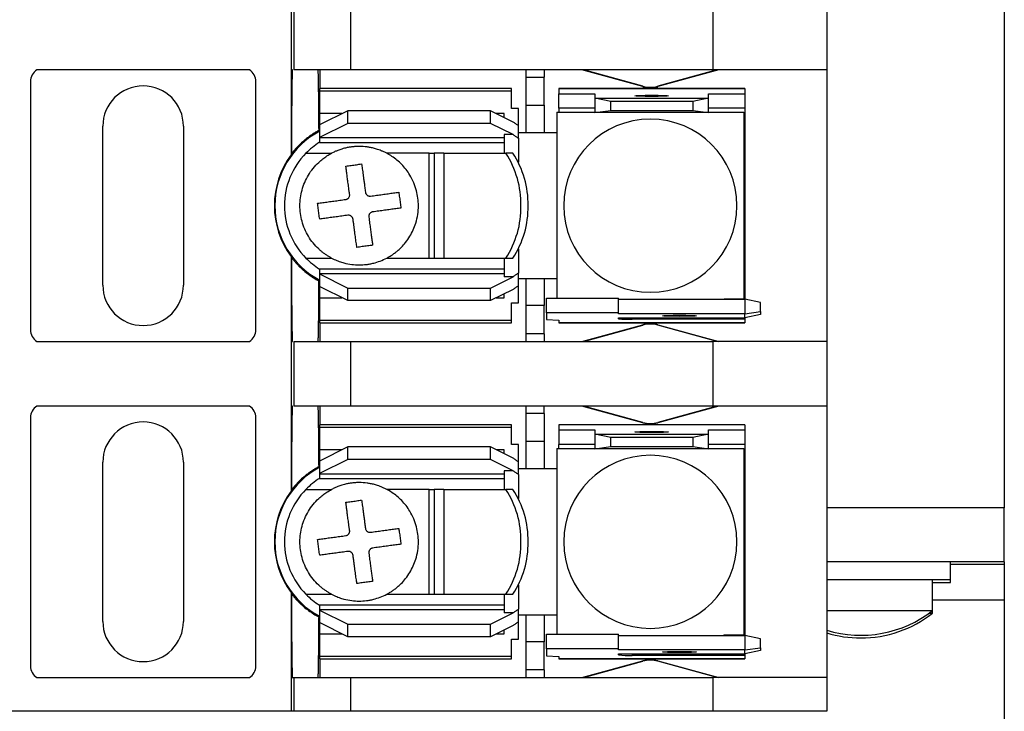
# Model space of a CAD drawing. Header units: millimetres. Extents: x 19 to 819, y 19 to 629.
# Tile 6 of 15: x 208 to 263, y 467 to 506. Entities that reach past the tile are written whole.
import ezdxf

# ---------------------------------------------------------------- set-up
doc = ezdxf.new("R2010")
doc.units = ezdxf.units.MM
doc.header["$LTSCALE"] = 3

msp = doc.modelspace()

# ---------------------------------------------------------------- linework, layer by layer
for p, q in [((262.612, 512.038), (262.612, 478.338)), ((222.867, 506.358), (222.867, 502.757)), ((223.006, 506.358), (223.006, 502.757)), ((226.181, 502.757), (226.181, 506.358)), ((246.362, 506.358), (246.362, 502.757)), ((252.712, 506.358), (252.712, 502.757)), ((220.538, 502.757), (208.686, 502.757)), ((222.943, 502.756), (222.867, 502.757)), ((222.867, 502.757), (222.867, 498.019)), ((226.181, 502.757), (223.006, 502.757)), ((224.454, 502.757), (224.454, 501.715)), ((246.362, 502.757), (226.181, 502.757)), ((235.948, 502.757), (235.948, 502.346)), ((236.964, 502.757), (236.964, 502.346)), ((242.464, 501.823), (239.072, 502.757)), ((242.47, 501.844), (239.156, 502.757)), ((246.609, 502.757), (243.294, 501.844)), ((246.692, 502.757), (243.3, 501.823)), ((252.712, 502.757), (246.362, 502.757)), ((252.712, 502.757), (252.712, 487.618)), ((235.948, 502.346), (236.964, 502.346)), ((235.948, 502.346), (235.948, 500.793)), ((236.964, 500.793), (236.964, 502.346)), ((208.325, 502.109), (208.325, 488.266)), ((220.898, 488.266), (220.898, 502.109)), ((235.135, 501.715), (224.442, 501.715)), ((224.442, 501.715), (224.442, 501.583)), ((235.135, 501.583), (235.135, 501.715)), ((248.14, 501.715), (237.777, 501.715)), ((237.777, 501.715), (237.777, 501.714)), ((237.777, 501.714), (237.777, 501.432)), ((237.777, 501.714), (248.14, 501.714)), ((242.464, 501.823), (242.47, 501.844)), ((243.294, 501.844), (243.3, 501.823)), ((248.14, 501.714), (248.14, 501.432)), ((224.442, 501.583), (235.135, 501.583)), ((224.442, 501.583), (224.442, 500.318)), ((235.135, 500.612), (235.135, 501.583)), ((237.777, 501.432), (239.783, 501.432)), ((237.777, 500.619), (237.777, 501.432)), ((239.783, 501.432), (239.783, 501.186)), ((240.672, 500.998), (239.783, 501.186)), ((239.783, 501.186), (246.133, 501.186)), ((239.783, 501.186), (239.783, 500.374)), ((246.133, 501.186), (245.244, 500.998)), ((246.133, 501.186), (246.133, 501.432)), ((246.133, 501.432), (248.14, 501.432)), ((246.133, 500.374), (246.133, 501.186)), ((248.14, 501.432), (248.14, 500.619)), ((235.541, 500.612), (235.135, 500.612)), ((235.541, 499.642), (235.541, 500.612)), ((235.948, 500.793), (236.964, 500.793)), ((235.948, 500.793), (235.948, 499.252)), ((236.964, 500.793), (236.964, 499.252)), ((239.783, 500.619), (237.777, 500.619)), ((237.777, 500.619), (237.777, 500.396)), ((245.244, 500.998), (240.672, 500.998)), ((240.672, 500.499), (240.672, 500.998)), ((245.244, 500.998), (245.244, 500.499)), ((248.14, 500.619), (246.133, 500.619)), ((248.14, 500.619), (248.14, 499.76)), ((226.016, 500.481), (224.442, 499.693)), ((225.691, 500.318), (224.442, 500.318)), ((224.442, 500.318), (224.442, 499.693)), ((226.016, 499.777), (226.016, 500.481)), ((233.967, 500.481), (226.016, 500.481)), ((233.967, 499.777), (233.967, 500.481)), ((235.227, 499.851), (233.967, 500.481)), ((234.729, 500.318), (234.292, 500.318)), ((234.729, 500.1), (234.729, 500.318)), ((237.663, 500.396), (237.663, 499.189)), ((237.663, 500.396), (239.783, 500.396)), ((239.783, 500.374), (240.672, 500.499)), ((246.133, 500.374), (239.783, 500.374)), ((240.672, 500.499), (245.244, 500.499)), ((245.244, 500.499), (246.133, 500.374)), ((246.133, 500.396), (248.101, 500.396)), ((248.101, 500.396), (248.101, 489.979)), ((212.364, 490.755), (212.364, 499.62)), ((216.86, 499.62), (216.86, 490.755)), ((226.016, 499.777), (224.442, 498.99)), ((224.442, 499.693), (224.442, 498.99)), ((233.967, 499.777), (226.016, 499.777)), ((235.227, 499.147), (233.967, 499.777)), ((235.541, 498.945), (235.541, 499.642)), ((248.14, 499.76), (248.101, 499.76)), ((248.14, 499.76), (248.14, 490.616)), ((224.442, 498.99), (224.442, 498.963)), ((234.729, 498.963), (224.442, 498.963)), ((224.442, 498.963), (224.442, 498.718)), ((235.227, 499.147), (234.729, 499.147)), ((234.729, 499.147), (234.729, 498.109)), ((235.948, 499.252), (235.541, 499.252)), ((235.541, 498.945), (235.541, 497.606)), ((236.964, 499.252), (235.948, 499.252)), ((237.663, 499.252), (236.964, 499.252)), ((237.662, 499.137), (237.662, 491.238)), ((224.442, 498.718), (234.729, 498.718)), ((222.867, 498.019), (222.892, 498.095)), ((223.682, 498.109), (225.112, 498.109)), ((230.563, 498.109), (228.191, 498.109)), ((230.563, 492.267), (230.563, 498.109)), ((230.563, 498.109), (230.842, 498.109)), ((230.842, 498.109), (230.842, 492.267)), ((231.378, 498.109), (230.842, 498.109)), ((231.378, 498.109), (234.827, 498.109)), ((231.378, 498.109), (231.378, 492.267)), ((235.223, 498.109), (234.827, 498.109)), ((222.867, 492.356), (222.867, 487.618)), ((222.892, 492.28), (222.867, 492.356)), ((235.541, 492.769), (235.541, 491.43)), ((223.682, 492.267), (225.112, 492.267)), ((228.191, 492.267), (230.563, 492.267)), ((230.563, 492.267), (230.842, 492.267)), ((230.842, 492.267), (231.378, 492.267)), ((231.378, 492.267), (234.827, 492.267)), ((234.729, 492.267), (234.729, 491.228)), ((234.827, 492.267), (235.223, 492.267)), ((234.729, 491.657), (224.442, 491.657)), ((224.442, 491.657), (224.442, 491.412)), ((224.442, 491.412), (224.442, 491.385)), ((224.442, 491.412), (234.729, 491.412)), ((224.442, 491.385), (226.016, 490.598)), ((224.442, 491.385), (224.442, 490.682)), ((233.967, 490.598), (235.227, 491.228)), ((235.227, 491.228), (234.729, 491.228)), ((235.541, 490.733), (235.541, 491.43)), ((226.016, 489.894), (224.442, 490.682)), ((224.442, 490.682), (224.442, 490.057)), ((235.541, 491.124), (235.948, 491.124)), ((235.541, 489.763), (235.541, 490.701)), ((235.948, 491.124), (236.964, 491.124)), ((235.948, 491.124), (235.948, 489.616)), ((236.964, 491.124), (236.964, 489.616)), ((236.964, 491.124), (237.663, 491.124)), ((237.663, 491.186), (237.663, 490.032)), ((226.016, 490.598), (233.967, 490.598)), ((226.016, 489.894), (226.016, 490.598)), ((233.967, 489.894), (233.967, 490.598)), ((235.227, 490.524), (233.967, 489.894)), ((234.729, 490.057), (234.729, 490.275)), ((248.101, 490.616), (248.14, 490.616)), ((248.14, 490.616), (248.14, 489.972)), ((224.442, 490.057), (225.691, 490.057)), ((224.442, 490.057), (224.442, 488.792)), ((233.967, 489.894), (226.016, 489.894)), ((234.292, 490.057), (234.729, 490.057)), ((235.135, 489.763), (235.541, 489.763)), ((235.135, 488.792), (235.135, 489.763)), ((236.964, 489.616), (235.948, 489.616)), ((235.948, 489.616), (235.948, 488.049)), ((236.964, 488.049), (236.964, 489.616)), ((237.091, 490.032), (241.104, 490.032)), ((237.091, 489.22), (237.091, 490.032)), ((241.104, 489.22), (241.104, 490.032)), ((241.104, 489.972), (248.14, 489.972)), ((248.101, 489.979), (246.997, 489.979)), ((248.14, 489.972), (248.14, 489.16)), ((249.029, 489.785), (248.14, 489.972)), ((249.029, 489.286), (249.029, 489.785)), ((241.104, 489.22), (237.091, 489.22)), ((237.091, 489.22), (237.091, 488.839)), ((241.104, 489.16), (241.104, 489.22)), ((248.14, 489.16), (241.104, 489.16)), ((248.14, 489.16), (249.029, 489.286)), ((248.14, 488.938), (248.14, 489.16)), ((249.029, 489.126), (248.14, 488.938)), ((249.029, 489.286), (249.029, 489.126)), ((235.135, 488.792), (224.442, 488.792)), ((224.442, 488.792), (224.442, 488.66)), ((224.442, 488.66), (235.135, 488.66)), ((224.454, 488.66), (224.454, 487.618)), ((235.135, 488.66), (235.135, 488.792)), ((237.091, 488.839), (237.777, 488.797)), ((237.777, 488.797), (237.777, 488.661)), ((248.14, 488.661), (237.777, 488.661)), ((237.777, 488.661), (237.777, 488.66)), ((237.777, 488.66), (248.14, 488.66)), ((239.072, 487.618), (242.464, 488.552)), ((239.156, 487.618), (242.47, 488.531)), ((241.104, 488.938), (248.14, 488.938)), ((241.104, 488.885), (241.104, 488.938)), ((241.866, 488.938), (241.866, 488.859)), ((248.14, 488.859), (241.866, 488.859)), ((242.47, 488.531), (242.464, 488.552)), ((243.3, 488.552), (243.294, 488.531)), ((246.609, 487.618), (243.294, 488.531)), ((243.3, 488.552), (246.692, 487.618)), ((248.14, 488.938), (248.14, 488.859)), ((248.14, 488.859), (248.14, 488.661)), ((248.14, 488.66), (248.14, 488.661)), ((236.964, 488.049), (235.948, 488.049)), ((235.948, 488.049), (235.948, 487.618)), ((236.964, 488.049), (236.964, 487.618)), ((208.686, 487.618), (220.538, 487.618)), ((222.867, 487.618), (222.867, 484.017)), ((222.867, 487.618), (222.943, 487.618)), ((223.006, 487.618), (223.006, 484.017)), ((223.006, 487.618), (226.181, 487.618)), ((226.181, 484.017), (226.181, 487.618)), ((226.181, 487.618), (246.362, 487.618)), ((246.362, 487.618), (246.362, 484.017)), ((252.712, 487.618), (246.362, 487.618)), ((252.712, 487.618), (252.712, 484.017)), ((220.538, 484.017), (208.686, 484.017)), ((222.943, 484.016), (222.867, 484.017)), ((222.867, 484.017), (222.867, 479.279)), ((226.181, 484.017), (223.006, 484.017)), ((224.454, 484.017), (224.454, 482.975)), ((246.362, 484.017), (226.181, 484.017)), ((235.948, 484.017), (235.948, 483.606)), ((236.964, 483.606), (235.948, 483.606)), ((235.948, 483.606), (235.948, 482.053)), ((236.964, 483.606), (236.964, 484.017)), ((236.964, 483.606), (236.964, 482.053)), ((242.464, 483.083), (239.072, 484.017)), ((242.47, 483.104), (239.156, 484.017)), ((246.609, 484.017), (243.294, 483.104)), ((246.692, 484.017), (243.3, 483.083)), ((252.712, 484.017), (246.362, 484.017)), ((252.712, 484.017), (252.712, 468.878)), ((208.325, 483.369), (208.325, 469.526)), ((220.898, 469.526), (220.898, 483.369)), ((235.135, 482.975), (224.442, 482.975)), ((224.442, 482.975), (224.442, 482.843)), ((235.135, 482.843), (235.135, 482.975)), ((248.14, 482.975), (237.777, 482.975)), ((237.777, 482.975), (237.777, 482.974)), ((237.777, 482.974), (237.777, 482.692)), ((248.14, 482.974), (237.777, 482.974)), ((242.464, 483.083), (242.47, 483.104)), ((243.294, 483.104), (243.3, 483.083)), ((248.14, 482.974), (248.14, 482.975)), ((248.14, 482.974), (248.14, 482.692)), ((224.442, 482.843), (235.135, 482.843)), ((224.442, 482.843), (224.442, 481.578)), ((235.135, 481.872), (235.135, 482.843)), ((237.777, 482.692), (239.783, 482.692)), ((237.777, 482.692), (237.777, 481.879)), ((239.783, 482.692), (239.783, 482.446)), ((240.672, 482.258), (239.783, 482.446)), ((239.783, 482.446), (246.133, 482.446)), ((239.783, 482.446), (239.783, 481.634)), ((246.133, 482.446), (245.244, 482.258)), ((246.133, 482.692), (248.14, 482.692)), ((246.133, 482.446), (246.133, 482.692)), ((246.133, 481.634), (246.133, 482.446)), ((248.14, 482.692), (248.14, 481.879)), ((235.541, 481.872), (235.135, 481.872)), ((235.541, 480.902), (235.541, 481.872)), ((235.948, 482.053), (236.964, 482.053)), ((235.948, 482.053), (235.948, 480.512)), ((236.964, 482.053), (236.964, 480.512)), ((239.783, 481.879), (237.777, 481.879)), ((237.777, 481.656), (237.777, 481.879)), ((245.244, 482.258), (240.672, 482.258)), ((240.672, 481.759), (240.672, 482.258)), ((245.244, 482.258), (245.244, 481.759)), ((248.14, 481.879), (246.133, 481.879)), ((248.14, 481.879), (248.14, 481.02)), ((226.016, 481.741), (224.442, 480.953)), ((225.691, 481.578), (224.442, 481.578)), ((224.442, 481.578), (224.442, 480.953)), ((233.967, 481.741), (226.016, 481.741)), ((226.016, 481.037), (226.016, 481.741)), ((233.967, 481.037), (233.967, 481.741)), ((235.227, 481.111), (233.967, 481.741)), ((234.729, 481.578), (234.292, 481.578)), ((234.729, 481.36), (234.729, 481.578)), ((237.663, 481.656), (237.663, 480.449)), ((237.663, 481.656), (239.783, 481.656)), ((239.783, 481.634), (240.672, 481.759)), ((246.133, 481.634), (239.783, 481.634)), ((240.672, 481.759), (245.244, 481.759)), ((245.244, 481.759), (246.133, 481.634)), ((246.133, 481.656), (248.101, 481.656)), ((248.101, 481.656), (248.101, 471.239)), ((212.364, 472.015), (212.364, 480.88)), ((216.86, 480.88), (216.86, 472.015)), ((226.016, 481.037), (224.442, 480.25)), ((224.442, 480.953), (224.442, 480.25)), ((233.967, 481.037), (226.016, 481.037)), ((235.227, 480.407), (233.967, 481.037)), ((235.541, 480.205), (235.541, 480.902)), ((248.14, 481.02), (248.101, 481.02)), ((248.14, 481.02), (248.14, 471.876)), ((224.442, 480.25), (224.442, 480.223)), ((234.729, 480.223), (224.442, 480.223)), ((224.442, 480.223), (224.442, 479.978)), ((235.227, 480.407), (234.729, 480.407)), ((234.729, 480.407), (234.729, 479.369)), ((235.948, 480.512), (235.541, 480.512)), ((236.964, 480.512), (235.948, 480.512)), ((237.663, 480.512), (236.964, 480.512)), ((237.662, 480.397), (237.662, 472.498)), ((224.442, 479.978), (234.729, 479.978)), ((235.541, 480.205), (235.541, 478.866)), ((222.867, 479.279), (222.892, 479.355)), ((223.682, 479.369), (225.112, 479.369)), ((230.563, 479.369), (228.191, 479.369)), ((230.563, 473.527), (230.563, 479.369)), ((230.563, 479.369), (230.842, 479.369)), ((230.842, 479.369), (230.842, 473.527)), ((231.378, 479.369), (230.842, 479.369)), ((231.378, 479.369), (234.827, 479.369)), ((231.378, 479.369), (231.378, 473.527)), ((235.223, 479.369), (234.827, 479.369)), ((262.612, 478.338), (252.712, 478.338)), ((262.612, 475.338), (262.612, 478.338)), ((262.612, 475.338), (252.712, 475.338)), ((259.612, 474.338), (259.612, 475.338)), ((262.612, 475.338), (262.612, 475.188)), ((262.612, 475.188), (259.612, 475.188)), ((262.612, 475.188), (262.612, 473.188)), ((252.712, 474.338), (259.612, 474.338)), ((258.612, 472.614), (258.612, 474.338)), ((258.612, 474.188), (259.612, 474.188)), ((259.612, 474.188), (259.612, 474.338)), ((235.541, 474.029), (235.541, 472.69)), ((222.867, 473.616), (222.867, 468.878)), ((222.892, 473.54), (222.867, 473.616)), ((223.682, 473.527), (225.112, 473.527)), ((228.191, 473.527), (230.563, 473.527)), ((230.563, 473.527), (230.842, 473.527)), ((230.842, 473.527), (231.378, 473.527)), ((231.378, 473.527), (234.827, 473.527)), ((234.729, 473.527), (234.729, 472.488)), ((234.827, 473.527), (235.223, 473.527)), ((262.612, 473.188), (258.612, 473.188)), ((262.612, 473.188), (262.612, 445.188)), ((234.729, 472.917), (224.442, 472.917)), ((224.442, 472.917), (224.442, 472.672)), ((224.442, 472.672), (224.442, 472.645)), ((224.442, 472.672), (234.729, 472.672)), ((224.442, 472.645), (226.016, 471.858)), ((224.442, 472.645), (224.442, 471.942)), ((235.541, 471.993), (235.541, 472.69)), ((252.712, 472.614), (258.612, 472.614)), ((258.612, 472.464), (258.612, 472.614)), ((233.967, 471.858), (235.227, 472.488)), ((235.227, 472.488), (234.729, 472.488)), ((235.541, 472.384), (235.948, 472.384)), ((235.948, 472.384), (236.964, 472.384)), ((235.948, 472.384), (235.948, 470.876)), ((236.964, 472.384), (236.964, 470.876)), ((236.964, 472.384), (237.663, 472.384)), ((237.663, 472.446), (237.663, 471.292)), ((258.412, 472.464), (258.612, 472.464)), ((226.016, 471.154), (224.442, 471.942)), ((224.442, 471.942), (224.442, 471.317)), ((226.016, 471.858), (233.967, 471.858)), ((226.016, 471.154), (226.016, 471.858)), ((233.967, 471.154), (233.967, 471.858)), ((235.227, 471.784), (233.967, 471.154)), ((234.729, 471.317), (234.729, 471.535)), ((235.541, 471.023), (235.541, 471.961)), ((248.101, 471.876), (248.14, 471.876)), ((248.14, 471.876), (248.14, 471.232)), ((224.442, 471.317), (225.691, 471.317)), ((224.442, 471.317), (224.442, 470.052)), ((233.967, 471.154), (226.016, 471.154)), ((234.292, 471.317), (234.729, 471.317)), ((235.135, 471.023), (235.541, 471.023)), ((235.135, 470.052), (235.135, 471.023)), ((237.091, 471.292), (241.104, 471.292)), ((237.091, 470.48), (237.091, 471.292)), ((241.104, 470.48), (241.104, 471.292)), ((241.104, 471.232), (248.14, 471.232)), ((248.101, 471.239), (246.997, 471.239)), ((248.14, 471.232), (248.14, 470.42)), ((249.029, 471.045), (248.14, 471.232)), ((249.029, 470.546), (249.029, 471.045)), ((236.964, 470.876), (235.948, 470.876)), ((235.948, 470.876), (235.948, 469.309)), ((236.964, 469.309), (236.964, 470.876)), ((241.104, 470.48), (237.091, 470.48)), ((237.091, 470.48), (237.091, 470.099)), ((241.104, 470.42), (241.104, 470.48)), ((248.14, 470.42), (241.104, 470.42)), ((248.14, 470.42), (249.029, 470.546)), ((248.14, 470.198), (248.14, 470.42)), ((249.029, 470.386), (248.14, 470.198)), ((249.029, 470.546), (249.029, 470.386)), ((235.135, 470.052), (224.442, 470.052)), ((224.442, 470.052), (224.442, 469.92)), ((224.442, 469.92), (235.135, 469.92)), ((224.454, 469.92), (224.454, 468.878)), ((235.135, 469.92), (235.135, 470.052)), ((237.091, 470.099), (237.777, 470.057)), ((237.777, 470.057), (237.777, 469.921)), ((248.14, 469.921), (237.777, 469.921)), ((237.777, 469.921), (237.777, 469.92)), ((237.777, 469.92), (248.14, 469.92)), ((239.072, 468.878), (242.464, 469.812)), ((239.156, 468.878), (242.47, 469.791)), ((241.104, 470.198), (248.14, 470.198)), ((241.104, 470.145), (241.104, 470.198)), ((241.866, 470.198), (241.866, 470.119)), ((248.14, 470.119), (241.866, 470.119)), ((242.47, 469.791), (242.464, 469.812)), ((243.3, 469.812), (243.294, 469.791)), ((246.609, 468.878), (243.294, 469.791)), ((243.3, 469.812), (246.692, 468.878)), ((248.14, 470.198), (248.14, 470.119)), ((248.14, 470.119), (248.14, 469.921)), ((248.14, 469.92), (248.14, 469.921)), ((236.964, 469.309), (235.948, 469.309)), ((235.948, 469.309), (235.948, 468.878)), ((236.964, 469.309), (236.964, 468.878)), ((208.686, 468.878), (220.538, 468.878)), ((222.867, 468.878), (222.867, 466.999)), ((222.867, 468.878), (222.943, 468.878)), ((222.943, 468.878), (223.006, 468.878)), ((223.006, 468.878), (223.006, 466.999)), ((223.006, 468.878), (226.181, 468.878)), ((226.181, 466.999), (226.181, 468.878)), ((226.181, 468.878), (246.362, 468.878)), ((246.362, 468.878), (246.362, 466.999)), ((252.712, 468.878), (246.362, 468.878)), ((252.712, 468.878), (252.712, 466.999)), ((222.867, 466.999), (206.357, 466.999)), ((223.006, 466.999), (222.867, 466.999)), ((226.181, 466.999), (223.006, 466.999)), ((246.362, 466.999), (226.181, 466.999)), ((252.712, 466.999), (246.362, 466.999))]:
    msp.add_line(p, q)
at = {"flags": 128}
for points in [[(242.958, 501.28), (242.599, 501.283), (242.294, 501.29), (242.09, 501.3), (242.018, 501.313), (242.09, 501.325), (242.294, 501.336), (242.599, 501.343), (242.958, 501.346)], [(242.958, 501.346), (243.318, 501.343), (243.623, 501.336), (243.827, 501.325), (243.898, 501.313), (243.827, 501.3), (243.623, 501.29), (243.318, 501.283), (242.958, 501.28)], [(244.508, 489.016), (244.148, 489.019), (243.843, 489.026), (243.639, 489.037), (243.568, 489.049), (243.639, 489.062), (243.843, 489.072), (244.148, 489.08), (244.508, 489.082)], [(244.508, 489.082), (244.867, 489.08), (245.172, 489.072), (245.376, 489.062), (245.447, 489.049), (245.376, 489.037), (245.172, 489.026), (244.867, 489.019), (244.508, 489.016)], [(242.958, 482.54), (242.599, 482.543), (242.294, 482.55), (242.09, 482.56), (242.018, 482.573), (242.09, 482.585), (242.294, 482.596), (242.599, 482.603), (242.958, 482.606)], [(242.958, 482.606), (243.318, 482.603), (243.623, 482.596), (243.827, 482.585), (243.898, 482.573), (243.827, 482.56), (243.623, 482.55), (243.318, 482.543), (242.958, 482.54)], [(244.508, 470.276), (244.148, 470.279), (243.843, 470.286), (243.639, 470.297), (243.568, 470.309), (243.639, 470.322), (243.843, 470.332), (244.148, 470.34), (244.508, 470.342)], [(244.508, 470.342), (244.867, 470.34), (245.172, 470.332), (245.376, 470.322), (245.447, 470.309), (245.376, 470.297), (245.172, 470.286), (244.867, 470.279), (244.508, 470.276)]]:
    msp.add_lwpolyline(points, dxfattribs=at)
for centre, radius, start, end in [((209.087, 502.109), 0.762, 121.7883, 180), ((220.136, 502.109), 0.762, 0, 58.2117), ((214.612, 499.62), 2.248, 0, 180), ((242.882, 503.341), 1.575, 254.6031, 285.3969), ((242.882, 503.341), 1.553, 254.6031, 285.3969), ((242.882, 495.188), 4.826, 90, 270), ((242.882, 495.188), 4.826, 270, 90), ((226.651, 495.188), 4.699, 117.8765, 242.1235), ((238.932, 499.137), 1.27, 177.6607, 180), ((226.651, 495.188), 4.166, 122.0384, 135.4751), ((226.651, 495.188), 4.727, 143.1955, 216.8045), ((226.651, 495.188), 4.166, 135.4751, 180), ((230.506, 495.275), 5.167, 359.0311, 33.2566), ((230.902, 495.275), 5.167, 359.0311, 33.2566), ((226.651, 495.188), 4.166, 180, 224.5249), ((230.506, 495.1), 5.167, 326.7434, 0.9689), ((230.902, 495.1), 5.167, 326.7434, 0.9689), ((226.651, 495.188), 4.166, 224.5249, 237.9616), ((238.932, 491.238), 1.27, 180, 182.3393), ((214.612, 490.755), 2.248, 180, 0), ((246.832, 491.238), 1.27, 274.8288, 277.4765), ((241.676, 494.337), 5.482, 264.0133, 271.9891), ((242.882, 487.034), 1.575, 90, 105.3969), ((242.882, 487.034), 1.553, 90, 105.3969), ((242.882, 487.034), 1.575, 74.6031, 90), ((242.882, 487.034), 1.553, 74.6031, 90), ((209.087, 488.266), 0.762, 180, 238.2117), ((220.136, 488.266), 0.762, 301.7883, 0), ((209.087, 483.369), 0.762, 121.7883, 180), ((220.136, 483.369), 0.762, 0, 58.2117), ((214.612, 480.88), 2.248, 0, 180), ((242.882, 484.601), 1.575, 254.6031, 285.3969), ((242.882, 484.601), 1.553, 254.6031, 285.3969), ((242.882, 476.448), 4.826, 90, 270), ((242.882, 476.448), 4.826, 270, 90), ((226.651, 476.448), 4.699, 117.8765, 242.1235), ((238.932, 480.397), 1.27, 177.6607, 180), ((226.651, 476.448), 4.166, 122.0384, 135.4751), ((226.651, 476.448), 4.727, 143.1955, 216.8045), ((226.651, 476.448), 4.166, 135.4751, 180), ((230.506, 476.535), 5.167, 359.0311, 33.2566), ((230.902, 476.535), 5.167, 359.0311, 33.2566), ((226.651, 476.448), 4.166, 180, 224.5249), ((230.506, 476.36), 5.167, 326.7434, 0.9689), ((230.902, 476.36), 5.167, 326.7434, 0.9689), ((226.651, 476.448), 4.166, 224.5249, 237.9616), ((254.612, 477.738), 6.5, 253.0038, 307.9799), ((214.612, 472.015), 2.248, 180, 0), ((238.932, 472.498), 1.27, 180, 182.3393), ((254.612, 477.588), 6.5, 270, 307.9799), ((246.832, 472.498), 1.27, 274.8288, 277.4765), ((254.612, 477.588), 6.5, 253.0038, 270), ((241.676, 475.597), 5.482, 264.0133, 271.9891), ((242.882, 468.294), 1.575, 90, 105.3969), ((242.882, 468.294), 1.553, 90, 105.3969), ((242.882, 468.294), 1.575, 74.6031, 90), ((242.882, 468.294), 1.553, 74.6031, 90), ((209.087, 469.526), 0.762, 180, 238.2117), ((220.136, 469.526), 0.762, 301.7883, 0)]:
    msp.add_arc(centre, radius, start, end)
for points, knots in [([(222.892, 498.095), (222.893, 498.178), (222.893, 498.344), (222.894, 498.588), (222.895, 498.828), (222.896, 499.063), (222.898, 499.293), (222.899, 499.518), (222.902, 499.932), (222.906, 500.503), (222.912, 501.171), (222.919, 501.743), (222.925, 502.13), (222.931, 502.382), (222.935, 502.539), (222.939, 502.667), (222.941, 502.727), (222.943, 502.756)], [0, 0, 0, 0, 0.0349468, 0.0697671, 0.104504, 0.1392004, 0.1738997, 0.2086451, 0.2434798, 0.3700635, 0.4960623, 0.6235933, 0.7506562, 0.8141554, 0.8780999, 0.9395213, 1, 1, 1, 1]), ([(224.351, 502.756), (224.351, 502.739), (224.353, 502.705), (224.355, 502.642), (224.357, 502.571), (224.36, 502.492), (224.362, 502.406), (224.364, 502.313), (224.366, 502.214), (224.368, 502.11), (224.37, 502), (224.371, 501.885), (224.373, 501.766), (224.375, 501.644), (224.377, 501.518), (224.378, 501.39), (224.38, 501.259), (224.381, 501.126), (224.383, 500.991), (224.384, 500.856), (224.385, 500.719), (224.387, 500.582), (224.388, 500.445), (224.389, 500.308), (224.39, 500.172), (224.391, 500.036), (224.392, 499.902), (224.393, 499.768), (224.394, 499.636), (224.395, 499.506), (224.395, 499.419), (224.395, 499.377)], [0, 0, 0, 0, 0.044579, 0.0884368, 0.1315735, 0.1739891, 0.2156836, 0.2566568, 0.296909, 0.33644, 0.3752498, 0.4133385, 0.450706, 0.4873524, 0.5232776, 0.5584816, 0.5929644, 0.6267261, 0.6597666, 0.6920859, 0.723684, 0.754561, 0.7847168, 0.8141513, 0.8428647, 0.8708569, 0.8981279, 0.9246778, 0.9505064, 0.9756138, 1, 1, 1, 1]), ([(235.541, 499.642), (235.489, 499.676), (235.384, 499.744), (235.279, 499.815), (235.227, 499.851)], [0, 0, 0, 0, 0.500669, 1, 1, 1, 1]), ([(224.395, 499.377), (224.337, 499.344), (224.221, 499.279), (224.051, 499.173), (223.885, 499.058), (223.723, 498.936), (223.534, 498.781), (223.324, 498.588), (223.098, 498.351), (222.961, 498.18), (222.892, 498.095)], [0, 0, 0, 0, 0.099539, 0.199808, 0.300969, 0.403179, 0.506593, 0.670843, 0.835112, 1, 1, 1, 1]), ([(235.227, 499.147), (235.279, 499.112), (235.384, 499.043), (235.489, 498.978), (235.541, 498.945)], [0, 0, 0, 0, 0.499491, 1, 1, 1, 1]), ([(228.191, 498.109), (228.139, 498.135), (228.039, 498.186), (227.89, 498.25), (227.75, 498.302), (227.621, 498.345), (227.465, 498.389), (227.291, 498.429), (227.009, 498.475), (226.731, 498.494), (226.482, 498.486), (226.346, 498.476), (226.262, 498.467), (226.194, 498.458), (226.127, 498.448), (226.009, 498.428), (225.855, 498.394), (225.66, 498.339), (225.479, 498.276), (225.288, 498.198), (225.174, 498.14), (225.112, 498.109)], [0, 0, 0, 0, 0.054635, 0.105228, 0.151787, 0.194315, 0.232815, 0.303329, 0.362078, 0.499963, 0.563543, 0.595372, 0.627232, 0.643175, 0.659127, 0.691061, 0.755061, 0.806923, 0.880362, 0.934391, 1, 1, 1, 1]), ([(225.112, 492.267), (225.06, 492.295), (224.957, 492.351), (224.809, 492.445), (224.666, 492.547), (224.528, 492.657), (224.327, 492.835), (224.078, 493.101), (223.815, 493.476), (223.606, 493.883), (223.41, 494.448), (223.31, 495.188), (223.41, 495.926), (223.606, 496.491), (223.815, 496.898), (224.078, 497.273), (224.353, 497.568), (224.617, 497.794), (224.856, 497.965), (225.026, 498.061), (225.112, 498.109)], [0, 0, 0, 0, 0.024593, 0.049098, 0.073585, 0.098125, 0.122785, 0.186376, 0.250181, 0.313767, 0.377576, 0.500012, 0.622447, 0.686038, 0.749843, 0.813429, 0.877238, 0.918163, 0.958975, 1, 1, 1, 1]), ([(228.191, 492.267), (228.244, 492.295), (228.352, 492.354), (228.511, 492.457), (228.674, 492.575), (228.837, 492.709), (229.033, 492.894), (229.257, 493.147), (229.561, 493.585), (229.864, 494.262), (229.995, 495.14), (229.878, 496.064), (229.593, 496.74), (229.272, 497.208), (229.03, 497.488), (228.766, 497.731), (228.488, 497.941), (228.289, 498.053), (228.191, 498.109)], [0, 0, 0, 0, 0.025086, 0.051567, 0.079533, 0.109042, 0.140128, 0.192377, 0.250354, 0.363252, 0.500005, 0.616736, 0.749673, 0.802746, 0.854293, 0.904336, 0.952898, 1, 1, 1, 1]), ([(225.908, 497.394), (225.957, 497.4), (226.054, 497.413), (226.201, 497.433), (226.349, 497.453), (226.496, 497.473), (226.643, 497.493), (226.74, 497.507), (226.789, 497.513)], [0, 0, 0, 0, 0.167136, 0.333688, 0.499952, 0.666228, 0.832811, 1, 1, 1, 1]), ([(226.122, 495.821), (226.114, 495.881), (226.097, 496.001), (226.074, 496.174), (226.051, 496.338), (226.03, 496.492), (226.011, 496.636), (225.992, 496.77), (225.975, 496.896), (225.96, 497.012), (225.945, 497.12), (225.932, 497.219), (225.92, 497.309), (225.912, 497.366), (225.908, 497.394)], [0, 0, 0, 0, 0.1046326, 0.2053833, 0.3022563, 0.3952551, 0.4843821, 0.5696393, 0.6510282, 0.7285501, 0.8022063, 0.8719984, 0.9379285, 1, 1, 1, 1]), ([(226.789, 497.513), (226.795, 497.471), (226.807, 497.383), (226.827, 497.238), (226.849, 497.073), (226.874, 496.888), (226.902, 496.683), (226.933, 496.455), (226.967, 496.206), (226.99, 496.031), (227.003, 495.94)], [0, 0, 0, 0, 0.0945812, 0.1978404, 0.3097861, 0.4304235, 0.5597566, 0.697791, 0.8445347, 1, 1, 1, 1]), ([(225.904, 495.535), (225.921, 495.538), (225.954, 495.544), (225.999, 495.565), (226.04, 495.594), (226.061, 495.62), (226.072, 495.633)], [0, 0, 0, 0, 0.257412, 0.503214, 0.747339, 1, 1, 1, 1]), ([(226.072, 495.633), (226.081, 495.646), (226.1, 495.673), (226.117, 495.72), (226.126, 495.77), (226.123, 495.804), (226.122, 495.821)], [0, 0, 0, 0, 0.241987, 0.484237, 0.741934, 1, 1, 1, 1]), ([(227.003, 495.94), (227.006, 495.923), (227.012, 495.89), (227.035, 495.844), (227.063, 495.804), (227.088, 495.783), (227.101, 495.772)], [0, 0, 0, 0, 0.257894, 0.515505, 0.757827, 1, 1, 1, 1]), ([(227.101, 495.772), (227.115, 495.763), (227.142, 495.744), (227.189, 495.726), (227.239, 495.718), (227.272, 495.721), (227.289, 495.723)], [0, 0, 0, 0, 0.252596, 0.496698, 0.742523, 1, 1, 1, 1]), ([(227.289, 495.723), (227.344, 495.73), (227.456, 495.745), (227.622, 495.768), (227.787, 495.79), (227.951, 495.812), (228.111, 495.834), (228.27, 495.856), (228.425, 495.877), (228.575, 495.897), (228.722, 495.917), (228.815, 495.93), (228.862, 495.936)], [0, 0, 0, 0, 0.095565, 0.192032, 0.289432, 0.387799, 0.487164, 0.587558, 0.689011, 0.79155, 0.895205, 1, 1, 1, 1]), ([(228.862, 495.936), (228.868, 495.889), (228.881, 495.793), (228.901, 495.648), (228.92, 495.501), (228.94, 495.353), (228.961, 495.204), (228.974, 495.105), (228.981, 495.055)], [0, 0, 0, 0, 0.163609, 0.328093, 0.493699, 0.660695, 0.829365, 1, 1, 1, 1]), ([(224.331, 495.321), (224.378, 495.327), (224.471, 495.34), (224.618, 495.36), (224.769, 495.38), (224.924, 495.401), (225.082, 495.423), (225.243, 495.445), (225.406, 495.467), (225.571, 495.489), (225.737, 495.512), (225.849, 495.527), (225.904, 495.535)], [0, 0, 0, 0, 0.1047487, 0.2083671, 0.3108812, 0.4123183, 0.5127072, 0.6120775, 0.71046, 0.8078863, 0.9043887, 1, 1, 1, 1]), ([(224.451, 494.44), (224.444, 494.49), (224.431, 494.59), (224.41, 494.741), (224.39, 494.889), (224.37, 495.035), (224.351, 495.179), (224.338, 495.274), (224.331, 495.321)], [0, 0, 0, 0, 0.172746, 0.342693, 0.510122, 0.675308, 0.838517, 1, 1, 1, 1]), ([(228.981, 495.055), (228.935, 495.049), (228.843, 495.036), (228.696, 495.017), (228.546, 494.996), (228.391, 494.975), (228.233, 494.954), (228.072, 494.932), (227.908, 494.909), (227.743, 494.887), (227.577, 494.865), (227.464, 494.849), (227.408, 494.842)], [0, 0, 0, 0, 0.104234, 0.207504, 0.309816, 0.411178, 0.511599, 0.611089, 0.709662, 0.807328, 0.904103, 1, 1, 1, 1]), ([(226.024, 494.654), (225.968, 494.646), (225.856, 494.631), (225.689, 494.608), (225.524, 494.586), (225.361, 494.564), (225.2, 494.542), (225.041, 494.52), (224.887, 494.499), (224.736, 494.479), (224.59, 494.459), (224.497, 494.446), (224.451, 494.44)], [0, 0, 0, 0, 0.09594, 0.192747, 0.290438, 0.389024, 0.48852, 0.588936, 0.690283, 0.792571, 0.895808, 1, 1, 1, 1]), ([(226.212, 494.604), (226.198, 494.613), (226.172, 494.632), (226.125, 494.649), (226.075, 494.658), (226.041, 494.655), (226.024, 494.654)], [0, 0, 0, 0, 0.241807, 0.484528, 0.741313, 1, 1, 1, 1]), ([(226.31, 494.436), (226.307, 494.453), (226.3, 494.486), (226.278, 494.532), (226.249, 494.573), (226.224, 494.594), (226.212, 494.604)], [0, 0, 0, 0, 0.258854, 0.515761, 0.75842, 1, 1, 1, 1]), ([(227.24, 494.744), (227.232, 494.732), (227.217, 494.71), (227.2, 494.672), (227.19, 494.631), (227.189, 494.604), (227.188, 494.59)], [0, 0, 0, 0, 0.251864, 0.497606, 0.744566, 1, 1, 1, 1]), ([(227.191, 494.556), (227.199, 494.497), (227.214, 494.381), (227.237, 494.212), (227.259, 494.048), (227.281, 493.891), (227.301, 493.741), (227.32, 493.597), (227.339, 493.461), (227.357, 493.331), (227.374, 493.208), (227.389, 493.092), (227.399, 493.019), (227.404, 492.983)], [0, 0, 0, 0, 0.100543, 0.199146, 0.295814, 0.390552, 0.483364, 0.574254, 0.663226, 0.750284, 0.835431, 0.918669, 1, 1, 1, 1]), ([(227.408, 494.842), (227.391, 494.838), (227.358, 494.832), (227.312, 494.81), (227.272, 494.781), (227.251, 494.756), (227.24, 494.744)], [0, 0, 0, 0, 0.258819, 0.515795, 0.758326, 1, 1, 1, 1]), ([(226.523, 492.863), (226.517, 492.907), (226.505, 492.997), (226.486, 493.142), (226.465, 493.297), (226.442, 493.463), (226.419, 493.638), (226.393, 493.824), (226.367, 494.019), (226.339, 494.224), (226.32, 494.365), (226.31, 494.436)], [0, 0, 0, 0, 0.099668, 0.202185, 0.307554, 0.41578, 0.526869, 0.640828, 0.757664, 0.877385, 1, 1, 1, 1]), ([(227.404, 492.983), (227.356, 492.976), (227.259, 492.963), (227.112, 492.943), (226.964, 492.923), (226.816, 492.903), (226.669, 492.883), (226.572, 492.87), (226.523, 492.863)], [0, 0, 0, 0, 0.166634, 0.333317, 0.500021, 0.666721, 0.83339, 1, 1, 1, 1]), ([(222.943, 487.618), (222.942, 487.635), (222.94, 487.668), (222.938, 487.731), (222.936, 487.802), (222.934, 487.884), (222.931, 487.974), (222.929, 488.075), (222.925, 488.278), (222.919, 488.632), (222.912, 489.203), (222.906, 489.871), (222.901, 490.495), (222.898, 491.023), (222.896, 491.427), (222.894, 491.845), (222.893, 492.135), (222.892, 492.28)], [0, 0, 0, 0, 0.035607, 0.071142, 0.106654, 0.142188, 0.177791, 0.213511, 0.249392, 0.376425, 0.503955, 0.629881, 0.756563, 0.817391, 0.878085, 0.938877, 1, 1, 1, 1]), ([(222.892, 492.28), (222.933, 492.228), (223.015, 492.125), (223.144, 491.977), (223.279, 491.835), (223.419, 491.699), (223.601, 491.536), (223.828, 491.355), (224.104, 491.164), (224.299, 491.053), (224.395, 490.998)], [0, 0, 0, 0, 0.099024, 0.197753, 0.296316, 0.394844, 0.493467, 0.665086, 0.833687, 1, 1, 1, 1]), ([(225.112, 492.267), (225.16, 492.242), (225.254, 492.194), (225.396, 492.132), (225.535, 492.079), (225.671, 492.033), (225.903, 491.967), (226.229, 491.903), (226.65, 491.877), (226.991, 491.898), (227.261, 491.94), (227.518, 491.997), (227.834, 492.094), (228.07, 492.208), (228.191, 492.267)], [0, 0, 0, 0, 0.050472, 0.09895, 0.14547, 0.190086, 0.232872, 0.371432, 0.500021, 0.627253, 0.690989, 0.755105, 0.873826, 1, 1, 1, 1]), ([(235.541, 491.43), (235.489, 491.397), (235.384, 491.332), (235.279, 491.263), (235.227, 491.228)], [0, 0, 0, 0, 0.49983, 1, 1, 1, 1]), ([(224.395, 490.998), (224.395, 490.92), (224.394, 490.762), (224.392, 490.53), (224.391, 490.3), (224.389, 490.073), (224.387, 489.85), (224.385, 489.631), (224.383, 489.418), (224.381, 489.211), (224.379, 489.011), (224.377, 488.819), (224.374, 488.636), (224.372, 488.463), (224.369, 488.301), (224.366, 488.151), (224.363, 488.014), (224.36, 487.891), (224.357, 487.783), (224.354, 487.69), (224.352, 487.643), (224.351, 487.619)], [0, 0, 0, 0, 0.044766, 0.090407, 0.136921, 0.184309, 0.232571, 0.281707, 0.331717, 0.382601, 0.434358, 0.48699, 0.540496, 0.594875, 0.650128, 0.706256, 0.763257, 0.821132, 0.879881, 0.939503, 1, 1, 1, 1]), ([(235.227, 490.524), (235.279, 490.56), (235.384, 490.631), (235.489, 490.699), (235.541, 490.733)], [0, 0, 0, 0, 0.4993314, 1, 1, 1, 1]), ([(222.892, 479.355), (222.893, 479.438), (222.893, 479.604), (222.894, 479.848), (222.895, 480.088), (222.896, 480.323), (222.898, 480.553), (222.899, 480.778), (222.902, 481.192), (222.906, 481.763), (222.912, 482.431), (222.919, 483.003), (222.925, 483.39), (222.931, 483.642), (222.935, 483.799), (222.939, 483.927), (222.941, 483.987), (222.943, 484.016)], [0, 0, 0, 0, 0.034947, 0.069767, 0.104504, 0.1392, 0.1739, 0.208645, 0.24348, 0.370064, 0.496062, 0.623593, 0.750656, 0.814155, 0.8781, 0.939521, 1, 1, 1, 1]), ([(224.351, 484.016), (224.351, 483.999), (224.353, 483.965), (224.355, 483.902), (224.357, 483.831), (224.36, 483.752), (224.362, 483.666), (224.364, 483.573), (224.366, 483.474), (224.368, 483.37), (224.37, 483.26), (224.371, 483.145), (224.373, 483.026), (224.375, 482.904), (224.377, 482.778), (224.378, 482.65), (224.38, 482.519), (224.381, 482.386), (224.383, 482.251), (224.384, 482.116), (224.385, 481.979), (224.387, 481.842), (224.388, 481.705), (224.389, 481.568), (224.39, 481.432), (224.391, 481.296), (224.392, 481.162), (224.393, 481.028), (224.394, 480.896), (224.395, 480.766), (224.395, 480.679), (224.395, 480.637)], [0, 0, 0, 0, 0.044579, 0.088437, 0.131574, 0.173989, 0.215684, 0.256657, 0.296909, 0.33644, 0.37525, 0.413338, 0.450706, 0.487352, 0.523278, 0.558482, 0.592964, 0.626726, 0.659767, 0.692086, 0.723684, 0.754561, 0.784717, 0.814151, 0.842865, 0.870857, 0.898128, 0.924678, 0.950506, 0.975614, 1, 1, 1, 1]), ([(235.541, 480.902), (235.489, 480.936), (235.384, 481.004), (235.279, 481.075), (235.227, 481.111)], [0, 0, 0, 0, 0.500669, 1, 1, 1, 1]), ([(224.395, 480.637), (224.337, 480.604), (224.221, 480.539), (224.051, 480.433), (223.885, 480.318), (223.723, 480.196), (223.534, 480.041), (223.324, 479.848), (223.098, 479.611), (222.961, 479.44), (222.892, 479.355)], [0, 0, 0, 0, 0.099539, 0.199808, 0.300969, 0.403179, 0.506593, 0.670843, 0.835112, 1, 1, 1, 1]), ([(235.227, 480.407), (235.279, 480.372), (235.384, 480.303), (235.489, 480.238), (235.541, 480.205)], [0, 0, 0, 0, 0.499491, 1, 1, 1, 1]), ([(228.191, 479.369), (228.139, 479.395), (228.039, 479.446), (227.89, 479.51), (227.75, 479.562), (227.621, 479.605), (227.465, 479.649), (227.291, 479.689), (227.009, 479.735), (226.731, 479.754), (226.482, 479.746), (226.346, 479.736), (226.262, 479.727), (226.194, 479.718), (226.127, 479.708), (226.009, 479.688), (225.855, 479.654), (225.66, 479.599), (225.479, 479.536), (225.288, 479.458), (225.174, 479.4), (225.112, 479.369)], [0, 0, 0, 0, 0.054635, 0.105228, 0.151787, 0.194315, 0.232815, 0.303329, 0.362078, 0.499963, 0.563543, 0.595372, 0.627232, 0.643175, 0.659127, 0.691061, 0.755061, 0.806923, 0.880362, 0.934391, 1, 1, 1, 1]), ([(225.112, 473.527), (225.06, 473.555), (224.957, 473.611), (224.809, 473.705), (224.666, 473.807), (224.528, 473.917), (224.327, 474.095), (224.078, 474.361), (223.815, 474.736), (223.606, 475.143), (223.41, 475.708), (223.31, 476.448), (223.41, 477.186), (223.606, 477.751), (223.815, 478.158), (224.078, 478.533), (224.353, 478.828), (224.617, 479.054), (224.856, 479.225), (225.026, 479.321), (225.112, 479.369)], [0, 0, 0, 0, 0.024593, 0.049098, 0.073585, 0.098125, 0.122785, 0.186376, 0.250181, 0.313767, 0.377576, 0.500012, 0.622447, 0.686038, 0.749843, 0.813429, 0.877238, 0.918163, 0.958975, 1, 1, 1, 1]), ([(228.191, 473.527), (228.244, 473.555), (228.352, 473.614), (228.511, 473.717), (228.674, 473.835), (228.837, 473.969), (229.033, 474.154), (229.257, 474.407), (229.561, 474.845), (229.864, 475.522), (229.995, 476.4), (229.878, 477.324), (229.593, 478), (229.272, 478.468), (229.03, 478.748), (228.766, 478.991), (228.488, 479.201), (228.289, 479.313), (228.191, 479.369)], [0, 0, 0, 0, 0.025086, 0.051567, 0.079533, 0.109042, 0.140128, 0.192377, 0.250354, 0.363252, 0.500005, 0.616736, 0.749673, 0.802746, 0.854293, 0.904336, 0.952898, 1, 1, 1, 1]), ([(225.908, 478.654), (225.957, 478.66), (226.054, 478.673), (226.201, 478.693), (226.349, 478.713), (226.496, 478.733), (226.643, 478.753), (226.74, 478.767), (226.789, 478.773)], [0, 0, 0, 0, 0.167136, 0.333688, 0.499952, 0.666228, 0.832811, 1, 1, 1, 1]), ([(226.122, 477.081), (226.114, 477.141), (226.097, 477.261), (226.074, 477.434), (226.051, 477.598), (226.03, 477.752), (226.011, 477.896), (225.992, 478.03), (225.975, 478.156), (225.96, 478.272), (225.945, 478.38), (225.932, 478.479), (225.92, 478.569), (225.912, 478.626), (225.908, 478.654)], [0, 0, 0, 0, 0.104633, 0.205383, 0.302256, 0.395255, 0.484382, 0.569639, 0.651028, 0.72855, 0.802206, 0.871998, 0.937929, 1, 1, 1, 1]), ([(226.789, 478.773), (226.795, 478.731), (226.807, 478.643), (226.827, 478.498), (226.849, 478.333), (226.874, 478.148), (226.902, 477.943), (226.933, 477.715), (226.967, 477.466), (226.99, 477.291), (227.003, 477.2)], [0, 0, 0, 0, 0.094581, 0.19784, 0.309786, 0.430423, 0.559757, 0.697791, 0.844535, 1, 1, 1, 1]), ([(226.072, 476.893), (226.081, 476.906), (226.1, 476.933), (226.117, 476.98), (226.126, 477.03), (226.123, 477.064), (226.122, 477.081)], [0, 0, 0, 0, 0.241987, 0.484237, 0.741934, 1, 1, 1, 1]), ([(227.003, 477.2), (227.006, 477.183), (227.012, 477.15), (227.035, 477.104), (227.063, 477.064), (227.088, 477.043), (227.101, 477.032)], [0, 0, 0, 0, 0.257894, 0.515505, 0.757827, 1, 1, 1, 1]), ([(227.101, 477.032), (227.115, 477.023), (227.142, 477.004), (227.189, 476.986), (227.239, 476.978), (227.272, 476.981), (227.289, 476.983)], [0, 0, 0, 0, 0.252596, 0.496698, 0.742523, 1, 1, 1, 1]), ([(227.289, 476.983), (227.344, 476.99), (227.456, 477.005), (227.622, 477.028), (227.787, 477.05), (227.951, 477.072), (228.111, 477.094), (228.27, 477.116), (228.425, 477.137), (228.575, 477.157), (228.722, 477.177), (228.815, 477.19), (228.862, 477.196)], [0, 0, 0, 0, 0.095565, 0.192032, 0.289432, 0.387799, 0.487164, 0.587558, 0.689011, 0.79155, 0.895205, 1, 1, 1, 1]), ([(228.862, 477.196), (228.868, 477.149), (228.881, 477.053), (228.901, 476.908), (228.92, 476.761), (228.94, 476.613), (228.961, 476.464), (228.974, 476.365), (228.981, 476.315)], [0, 0, 0, 0, 0.163609, 0.328093, 0.493699, 0.660695, 0.829365, 1, 1, 1, 1]), ([(224.331, 476.581), (224.378, 476.587), (224.471, 476.6), (224.618, 476.62), (224.769, 476.64), (224.924, 476.661), (225.082, 476.683), (225.243, 476.705), (225.406, 476.727), (225.571, 476.749), (225.737, 476.772), (225.849, 476.787), (225.904, 476.795)], [0, 0, 0, 0, 0.1047487, 0.2083671, 0.3108812, 0.4123183, 0.5127072, 0.6120775, 0.71046, 0.8078863, 0.9043887, 1, 1, 1, 1]), ([(224.451, 475.7), (224.444, 475.75), (224.431, 475.85), (224.41, 476.001), (224.39, 476.149), (224.37, 476.295), (224.351, 476.439), (224.338, 476.534), (224.331, 476.581)], [0, 0, 0, 0, 0.1727458, 0.3426934, 0.510122, 0.6753078, 0.8385168, 1, 1, 1, 1]), ([(225.904, 476.795), (225.921, 476.798), (225.954, 476.804), (225.999, 476.825), (226.04, 476.854), (226.061, 476.88), (226.072, 476.893)], [0, 0, 0, 0, 0.257412, 0.503214, 0.747339, 1, 1, 1, 1]), ([(226.024, 475.914), (225.968, 475.906), (225.856, 475.891), (225.689, 475.868), (225.524, 475.846), (225.361, 475.824), (225.2, 475.802), (225.041, 475.78), (224.887, 475.759), (224.736, 475.739), (224.59, 475.719), (224.497, 475.706), (224.451, 475.7)], [0, 0, 0, 0, 0.0959397, 0.1927474, 0.2904377, 0.3890241, 0.4885195, 0.5889357, 0.6902831, 0.7925713, 0.8958081, 1, 1, 1, 1]), ([(226.212, 475.864), (226.198, 475.873), (226.172, 475.892), (226.125, 475.909), (226.075, 475.918), (226.041, 475.915), (226.024, 475.914)], [0, 0, 0, 0, 0.241807, 0.484528, 0.741313, 1, 1, 1, 1]), ([(226.31, 475.696), (226.307, 475.713), (226.3, 475.746), (226.278, 475.792), (226.249, 475.833), (226.224, 475.854), (226.212, 475.864)], [0, 0, 0, 0, 0.2588542, 0.5157609, 0.7584204, 1, 1, 1, 1]), ([(227.24, 476.004), (227.232, 475.992), (227.217, 475.97), (227.2, 475.932), (227.19, 475.891), (227.189, 475.864), (227.188, 475.85)], [0, 0, 0, 0, 0.2518641, 0.4976056, 0.7445658, 1, 1, 1, 1]), ([(227.408, 476.102), (227.391, 476.098), (227.358, 476.092), (227.312, 476.07), (227.272, 476.041), (227.251, 476.016), (227.24, 476.004)], [0, 0, 0, 0, 0.258819, 0.515795, 0.758326, 1, 1, 1, 1]), ([(228.981, 476.315), (228.935, 476.309), (228.843, 476.296), (228.696, 476.277), (228.546, 476.256), (228.391, 476.235), (228.233, 476.214), (228.072, 476.192), (227.908, 476.169), (227.743, 476.147), (227.577, 476.125), (227.464, 476.109), (227.408, 476.102)], [0, 0, 0, 0, 0.104234, 0.207504, 0.309816, 0.411178, 0.511599, 0.611089, 0.709662, 0.807328, 0.904103, 1, 1, 1, 1]), ([(226.523, 474.123), (226.517, 474.167), (226.505, 474.257), (226.486, 474.402), (226.465, 474.557), (226.442, 474.723), (226.419, 474.898), (226.393, 475.084), (226.367, 475.279), (226.339, 475.484), (226.32, 475.625), (226.31, 475.696)], [0, 0, 0, 0, 0.099668, 0.202185, 0.307554, 0.41578, 0.526869, 0.640828, 0.757664, 0.877385, 1, 1, 1, 1]), ([(227.191, 475.816), (227.199, 475.757), (227.214, 475.641), (227.237, 475.472), (227.259, 475.308), (227.281, 475.151), (227.301, 475.001), (227.32, 474.857), (227.339, 474.721), (227.357, 474.591), (227.374, 474.468), (227.389, 474.352), (227.399, 474.279), (227.404, 474.243)], [0, 0, 0, 0, 0.100543, 0.199146, 0.295814, 0.390552, 0.483364, 0.574254, 0.663226, 0.750284, 0.835431, 0.918669, 1, 1, 1, 1]), ([(227.404, 474.243), (227.356, 474.236), (227.259, 474.223), (227.112, 474.203), (226.964, 474.183), (226.816, 474.163), (226.669, 474.143), (226.572, 474.13), (226.523, 474.123)], [0, 0, 0, 0, 0.1666338, 0.3333166, 0.5000215, 0.6667215, 0.83339, 1, 1, 1, 1]), ([(222.943, 468.878), (222.942, 468.895), (222.94, 468.928), (222.938, 468.991), (222.936, 469.062), (222.934, 469.144), (222.931, 469.234), (222.929, 469.335), (222.925, 469.538), (222.919, 469.892), (222.912, 470.463), (222.906, 471.131), (222.901, 471.755), (222.898, 472.283), (222.896, 472.687), (222.894, 473.105), (222.893, 473.395), (222.892, 473.54)], [0, 0, 0, 0, 0.0356067, 0.0711423, 0.1066537, 0.1421878, 0.1777913, 0.2135108, 0.2493923, 0.3764249, 0.5039551, 0.6298812, 0.7565633, 0.8173908, 0.8780845, 0.9388771, 1, 1, 1, 1]), ([(222.892, 473.54), (222.933, 473.488), (223.015, 473.385), (223.144, 473.237), (223.279, 473.095), (223.419, 472.959), (223.601, 472.796), (223.828, 472.615), (224.104, 472.424), (224.299, 472.313), (224.395, 472.258)], [0, 0, 0, 0, 0.099024, 0.197753, 0.296316, 0.394844, 0.493467, 0.665086, 0.833687, 1, 1, 1, 1]), ([(225.112, 473.527), (225.16, 473.502), (225.254, 473.454), (225.396, 473.392), (225.535, 473.339), (225.671, 473.293), (225.903, 473.227), (226.229, 473.163), (226.65, 473.137), (226.991, 473.158), (227.261, 473.2), (227.518, 473.257), (227.834, 473.354), (228.07, 473.468), (228.191, 473.527)], [0, 0, 0, 0, 0.0504718, 0.0989497, 0.1454702, 0.1900862, 0.2328716, 0.3714316, 0.5000213, 0.627253, 0.6909888, 0.7551046, 0.8738262, 1, 1, 1, 1]), ([(235.541, 472.69), (235.489, 472.657), (235.384, 472.592), (235.279, 472.523), (235.227, 472.488)], [0, 0, 0, 0, 0.49983, 1, 1, 1, 1]), ([(224.395, 472.258), (224.395, 472.18), (224.394, 472.019), (224.392, 471.78), (224.391, 471.536), (224.389, 471.289), (224.386, 471.04), (224.384, 470.792), (224.382, 470.547), (224.379, 470.307), (224.376, 470.073), (224.373, 469.849), (224.37, 469.638), (224.366, 469.442), (224.363, 469.264), (224.359, 469.108), (224.355, 468.975), (224.352, 468.911), (224.351, 468.879)], [0, 0, 0, 0, 0.044734, 0.091836, 0.141308, 0.193149, 0.247358, 0.303937, 0.362884, 0.424201, 0.487885, 0.553939, 0.622361, 0.693152, 0.766312, 0.841839, 0.919736, 1, 1, 1, 1]), ([(235.227, 471.784), (235.279, 471.82), (235.384, 471.891), (235.489, 471.959), (235.541, 471.993)], [0, 0, 0, 0, 0.499331, 1, 1, 1, 1])]:
    msp.add_open_spline(points, degree=3, knots=knots)
for points in [[(222.943, 502.756), (222.943, 502.756), (222.943, 502.757), (222.943, 502.757)], [(227.188, 494.59), (227.189, 494.579), (227.19, 494.567), (227.191, 494.556)], [(222.943, 484.016), (222.943, 484.016), (222.943, 484.017), (222.943, 484.017)], [(227.188, 475.85), (227.189, 475.839), (227.19, 475.827), (227.191, 475.816)]]:
    msp.add_open_spline(points, degree=3)

doc.saveas('drawing.dxf')
